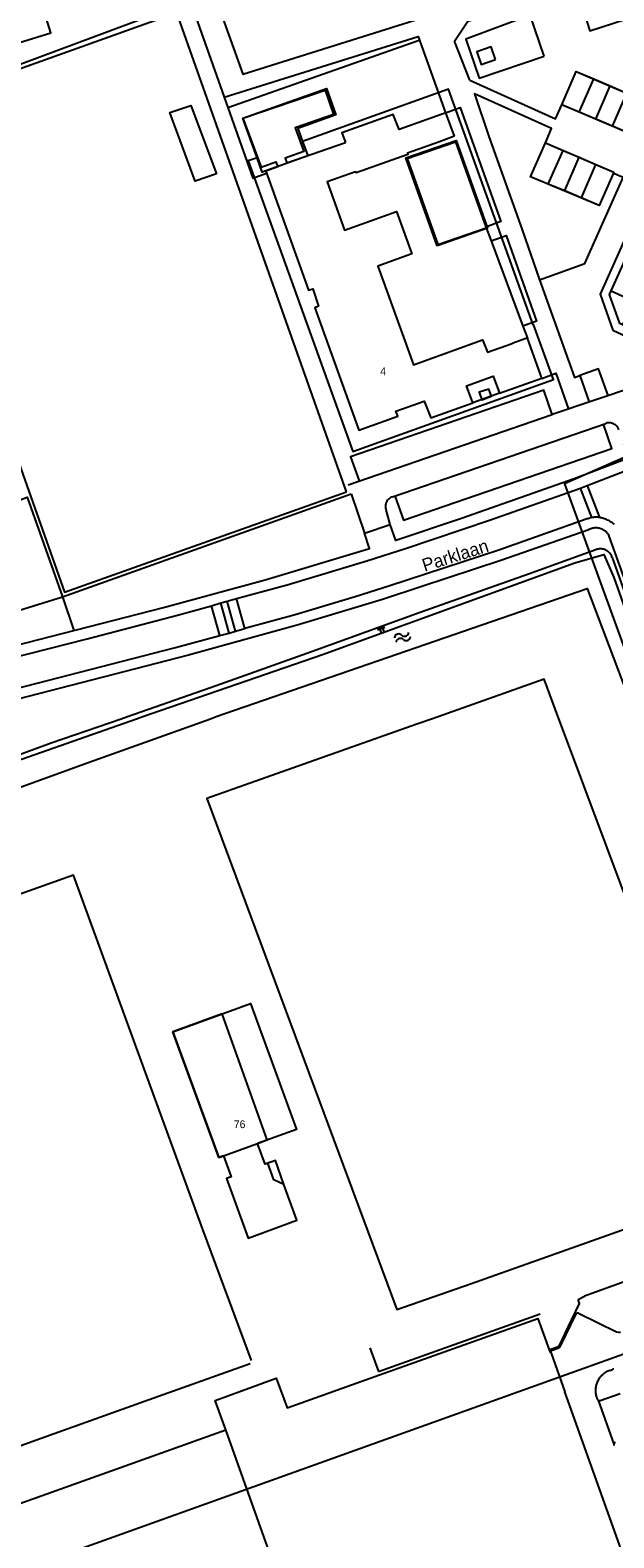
# Model space of a CAD drawing. Extents: x 123992 to 125854, y 449108 to 451911.
# Tile 97 of 175: x 125163 to 125275, y 450342 to 450633. Entities that reach past the tile are written whole.
import ezdxf
from ezdxf.enums import TextEntityAlignment as Align

# ---------------------------------------------------------------- set-up
doc = ezdxf.new("R2010")
doc.units = 0
for name, color, linetype in [('DEFAULT_113', 2, 'CONTINUOUS'), ('DEFAULT_117', 3, 'CONTINUOUS'), ('DEFAULT_21', 8, 'CONTINUOUS'), ('DEFAULT_22', 8, 'CONTINUOUS'), ('DEFAULT_4', 1, 'CONTINUOUS'), ('DEFAULT_48', 141, 'CONTINUOUS'), ('DEFAULT_6', 1, 'CONTINUOUS'), ('DEFAULT_79', 9, 'CONTINUOUS'), ('DEFAULT_80', 9, 'CONTINUOUS'), ('DEFAULT_87', 9, 'CONTINUOUS'), ('DEFAULT_99', 9, 'CONTINUOUS'), ('S04_TALUD', 9, 'CONTINUOUS'), ('S05_WATER', 141, 'CONTINUOUS')]:
    doc.layers.add(name, color=color, linetype=linetype)

msp = doc.modelspace()

# ---------------------------------------------------------------- linework, layer by layer
at = {"layer": 'DEFAULT_21'}
for points in [[(125157.207, 450641.503), (125145.195, 450637.785), (125147.14, 450631.502), (125159.073, 450635.195), (125160.52, 450630.52), (125166.739, 450632.445), (125162.997, 450644.533), (125156.857, 450642.633), (125157.207, 450641.503)], [(125191.891, 450637.909), (125161.385, 450626.523), (125141.295, 450619.026)], [(125191.891, 450637.909), (125161.385, 450626.523), (125141.295, 450619.026)], [(125268.654, 450617.085), (125265.316, 450618.495), (125268.105, 450624.976), (125271.452, 450623.537)], [(125268.654, 450617.085), (125265.316, 450618.495), (125268.105, 450624.976), (125271.452, 450623.537)], [(125268.654, 450617.085), (125271.452, 450623.537)], [(125271.452, 450623.537), (125274.658, 450622.158)], [(125271.452, 450623.537), (125274.658, 450622.158)], [(125206.533, 450608.304), (125203.797, 450615.936), (125219.918, 450621.697), (125221.748, 450616.595), (125214.415, 450613.965), (125215.316, 450611.453)], [(125206.533, 450608.304), (125203.797, 450615.936), (125219.918, 450621.697), (125221.748, 450616.595), (125214.415, 450613.965), (125215.316, 450611.453)], [(125206.533, 450608.304), (125204.83, 450607.693), (125224.985, 450551.598), (125263.674, 450565.478), (125259.864, 450576.1), (125259.764, 450576.058), (125243.45, 450621.544), (125215.316, 450611.453)], [(125206.533, 450608.304), (125204.83, 450607.693), (125224.985, 450551.598), (125263.674, 450565.478), (125259.864, 450576.1), (125259.764, 450576.058), (125243.45, 450621.544), (125215.316, 450611.453)], [(125271.868, 450615.727), (125274.658, 450622.158)], [(125274.658, 450622.158), (125277.846, 450620.787)], [(125274.658, 450622.158), (125277.846, 450620.787)], [(125275.065, 450614.378), (125277.846, 450620.787)], [(125277.846, 450620.787), (125281.255, 450619.322), (125278.502, 450612.927), (125275.065, 450614.378)], [(125277.846, 450620.787), (125281.255, 450619.322), (125278.502, 450612.927), (125275.065, 450614.378)], [(125198.682, 450605.226), (125194.576, 450603.793), (125189.73, 450617.01), (125193.777, 450618.383), (125198.682, 450605.226)], [(125198.682, 450605.226), (125194.576, 450603.793), (125189.73, 450617.01), (125193.777, 450618.383), (125198.682, 450605.226)], [(125271.868, 450615.727), (125268.654, 450617.085)], [(125271.868, 450615.727), (125268.654, 450617.085)], [(125275.065, 450614.378), (125271.868, 450615.727)], [(125275.065, 450614.378), (125271.868, 450615.727)], [(125215.316, 450611.453), (125216.322, 450608.647), (125207.54, 450605.497), (125206.533, 450608.304)], [(125241.279, 450591.324), (125235.22, 450608.274), (125244.906, 450611.622), (125250.966, 450594.673), (125241.279, 450591.324)], [(125259.265, 450604.647), (125262.174, 450611.169)], [(125259.265, 450604.647), (125262.174, 450611.169)], [(125262.174, 450611.169), (125265.584, 450609.71)], [(125262.174, 450611.169), (125265.584, 450609.71)], [(125262.686, 450603.215), (125265.584, 450609.71)], [(125265.584, 450609.71), (125268.682, 450608.384)], [(125265.584, 450609.71), (125268.682, 450608.384)], [(125265.863, 450601.886), (125265.901, 450601.971), (125268.682, 450608.384)], [(125268.682, 450608.384), (125271.872, 450607.019)], [(125268.682, 450608.384), (125271.872, 450607.019)], [(125269.064, 450600.546), (125269.084, 450600.59), (125271.872, 450607.019)], [(125271.872, 450607.019), (125275.336, 450605.537), (125272.488, 450599.113), (125269.064, 450600.546)], [(125271.872, 450607.019), (125275.336, 450605.537), (125272.488, 450599.113), (125269.064, 450600.546)], [(125262.686, 450603.215), (125259.265, 450604.647)], [(125262.686, 450603.215), (125259.265, 450604.647)], [(125265.863, 450601.886), (125262.686, 450603.215)], [(125265.863, 450601.886), (125262.686, 450603.215)], [(125269.064, 450600.546), (125265.863, 450601.886)], [(125269.064, 450600.546), (125265.863, 450601.886)], [(125248.125, 450560.962), (125246.938, 450564.271), (125252.097, 450566.121), (125253.283, 450562.816)], [(125253.283, 450562.816), (125248.125, 450560.962)], [(125206.635, 450417.979), (125208.505, 450418.658), (125199.823, 450443.037), (125190.293, 450439.557), (125199.173, 450415.24), (125200.06, 450415.564)], [(125206.635, 450417.979), (125208.505, 450418.658), (125199.823, 450443.037), (125190.293, 450439.557), (125199.173, 450415.24), (125200.06, 450415.564)], [(125200.06, 450415.564), (125206.635, 450417.979)], [(125200.06, 450415.564), (125201.521, 450411.563), (125200.634, 450411.239), (125204.837, 450399.727), (125214.231, 450403.157), (125211.71, 450410.06), (125210.081, 450414.683), (125208.096, 450413.978), (125206.635, 450417.979)], [(125200.06, 450415.564), (125201.521, 450411.563), (125200.634, 450411.239), (125204.837, 450399.727), (125214.231, 450403.157), (125211.71, 450410.06), (125210.081, 450414.683), (125208.096, 450413.978), (125206.635, 450417.979)], [(125114.217, 450318.833), (125320.481, 450392.857)], [(125114.217, 450318.833), (125320.481, 450392.857)]]:
    msp.add_lwpolyline(points, dxfattribs=at)
at = {"layer": 'DEFAULT_22'}
msp.add_lwpolyline([(125352.396, 450595.647), (125340.636, 450592.312), (125341.476, 450587.383), (125332.127, 450576.949), (125326.645, 450573.535), (125318.81, 450569.302), (125302.691, 450561.859), (125283.194, 450552.999), (125265.852, 450545.36), (125282.21, 450500.233)], dxfattribs=at)
msp.add_lwpolyline([(125352.396, 450595.647), (125340.636, 450592.312), (125341.476, 450587.383), (125332.127, 450576.949), (125326.645, 450573.535), (125318.81, 450569.302), (125302.691, 450561.859), (125283.194, 450552.999), (125265.852, 450545.36), (125282.21, 450500.233)], dxfattribs=at)
at = {"layer": 'DEFAULT_4'}
for points in [[(125281.255, 450619.322), (125278.502, 450612.927), (125265.316, 450618.495), (125268.105, 450624.976), (125281.255, 450619.322)], [(125203.797, 450615.936), (125219.647, 450621.372), (125221.282, 450616.677), (125213.877, 450614.1), (125215.522, 450609.488), (125211.929, 450608.241), (125212.299, 450607.303), (125223.574, 450611.248)], [(125203.797, 450615.936), (125207.313, 450606.469), (125210.148, 450607.522), (125210.505, 450606.561)], [(125244.588, 450612.446), (125242.964, 450616.976), (125233.943, 450613.74), (125232.792, 450616.659), (125222.905, 450613.113), (125223.574, 450611.248)], [(125241.69, 450611.403), (125235.515, 450609.18), (125235.616, 450608.945), (125225.659, 450605.361), (125225.531, 450605.596), (125220.044, 450603.621), (125223.393, 450594.32), (125233.445, 450597.938), (125236.389, 450589.762), (125229.819, 450587.397), (125236.683, 450568.329), (125249.99, 450573.119), (125250.955, 450570.732), (125255.744, 450572.456)], [(125235.476, 450608.151), (125244.785, 450611.369)], [(125244.421, 450612.386), (125241.69, 450611.403)], [(125244.588, 450612.446), (125244.421, 450612.386)], [(125244.785, 450611.369), (125250.71, 450594.796)], [(125275.336, 450605.537), (125272.488, 450599.113), (125259.265, 450604.647), (125262.174, 450611.169), (125275.336, 450605.537)], [(125210.505, 450606.561), (125208.19, 450605.73), (125216.433, 450582.747), (125217.31, 450583.012), (125218.356, 450579.617), (125217.695, 450579.326), (125226.163, 450555.718), (125233.711, 450558.426), (125233.309, 450559.357), (125238.785, 450561.321), (125240.064, 450558.07), (125248.125, 450560.962)], [(125235.476, 450608.151), (125241.4, 450591.578)], [(125241.4, 450591.578), (125250.71, 450594.796)], [(125258.567, 450573.472), (125255.744, 450572.456)], [(125261.453, 450565.746), (125258.694, 450573.439), (125258.594, 450573.397), (125258.567, 450573.472)], [(125246.938, 450564.271), (125252.097, 450566.121)], [(125252.097, 450566.121), (125253.283, 450562.816)], [(125253.283, 450562.816), (125261.453, 450565.746)], [(125248.125, 450560.962), (125246.938, 450564.271)], [(125251.715, 450562.241), (125251.214, 450563.65), (125249.358, 450563.015), (125249.875, 450561.585), (125251.715, 450562.241)], [(125200.06, 450415.564), (125199.173, 450415.24), (125190.293, 450439.557), (125191.18, 450439.881), (125203.318, 450444.313), (125205.243, 450445.016), (125214.123, 450420.699), (125206.635, 450417.979)], [(125200.06, 450415.564), (125201.521, 450411.563), (125200.634, 450411.239), (125204.837, 450399.727), (125214.231, 450403.157), (125211.71, 450410.06), (125209.779, 450410.973), (125208.613, 450414.166), (125208.096, 450413.978), (125206.635, 450417.979)]]:
    msp.add_lwpolyline(points, dxfattribs=at)
at = {"layer": 'DEFAULT_48'}
for points in [[(125183.254, 450500), (125184.29, 450500.365), (125219.15, 450512.389), (125267.811, 450530.057), (125273.385, 450531.709), (125275.353, 450527.236), (125284.882, 450500.416), (125285.023, 450500)], [(125197.547, 450500), (125198.643, 450500.395), (125270.2, 450525.127), (125279.565, 450500.385), (125279.704, 450500)], [(125090.824, 450466.801), (125094.536, 450468.28), (125101.952, 450470.763), (125113.106, 450474.728), (125121.443, 450477.832), (125140.973, 450485.12), (125163.683, 450493.11), (125183.254, 450500)], [(125094.871, 450462.729), (125097, 450463.559), (125104.976, 450466.523), (125125.325, 450474.132), (125148.753, 450482.403), (125174.16, 450491.575), (125197.547, 450500)]]:
    msp.add_lwpolyline(points, dxfattribs=at)
at = {"layer": 'DEFAULT_6'}
msp.add_lwpolyline([(125252.506, 450627.265), (125251.681, 450629.718), (125248.903, 450628.783), (125249.729, 450626.33), (125252.506, 450627.265)], dxfattribs=at)
at = {"layer": 'DEFAULT_79'}
for points in [[(125271.085, 450538.83), (125268.937, 450544.516)], [(125270.171, 450545.008), (125272.594, 450538.839)], [(125227.241, 450535.826), (125232.229, 450537.463)], [(125275.045, 450531.141), (125274.971, 450531.327), (125274.882, 450531.506), (125274.779, 450531.677), (125274.662, 450531.839), (125274.532, 450531.992), (125274.391, 450532.133), (125274.238, 450532.262), (125274.076, 450532.379), (125273.905, 450532.482), (125273.725, 450532.571), (125273.54, 450532.645), (125273.349, 450532.704), (125273.153, 450532.747), (125272.955, 450532.774), (125272.756, 450532.785), (125272.556, 450532.779), (125272.357, 450532.758), (125272.161, 450532.721), (125271.968, 450532.667), (125271.882, 450532.638)], [(125180.304, 450500), (125181.571, 450500.439), (125198.671, 450506.391), (125217.028, 450512.984), (125237.964, 450520.563), (125258.859, 450527.94), (125271.882, 450532.638)], [(125275.045, 450531.141), (125285.881, 450500.558), (125286.077, 450500)], [(125199.35, 450516.065), (125197.713, 450521.789)], [(125201.163, 450516.527), (125199.553, 450522.343)], [(125202.387, 450516.874), (125200.775, 450522.662)], [(125204.202, 450517.393), (125202.584, 450523.186)], [(125264.749, 450500), (125261.902, 450507.627), (125240.374, 450500)], [(125180.301, 450499.999), (125180.304, 450500)], [(125240.374, 450500), (125240.371, 450499.999), (125237.32, 450498.919), (125196.841, 450484.579), (125233.479, 450385.92), (125247.692, 450390.887), (125285.712, 450404.405), (125298.565, 450408.812)], [(125298.565, 450408.812), (125278.362, 450463.525), (125265.256, 450498.642), (125264.749, 450500)], [(125205.486, 450376.107), (125196.052, 450401.397), (125186.232, 450428.343), (125171.139, 450469.813), (125110.81, 450448.344), (125145.185, 450353.98), (125163.995, 450360.769), (125186.603, 450368.84), (125205.21, 450375.513)], [(125272.321, 450368.415), (125275.331, 450359.912)]]:
    msp.add_lwpolyline(points, dxfattribs=at)
at = {"layer": 'DEFAULT_80'}
for points in [[(125261.92, 450627.892), (125259.225, 450635.821), (125246.8, 450631.218), (125249.395, 450623.65), (125261.92, 450627.892)], [(125200.886, 450617.975), (125237.816, 450630.986)], [(125154.846, 450519.117), (125168.98, 450523.522), (125224.648, 450543.395)], [(125314.002, 450404.5), (125269.662, 450388.488)], [(125266.551, 450382.505), (125268.73, 450387.082), (125268.453, 450387.877)], [(125268.453, 450387.877), (125269.662, 450388.488)], [(125229.93, 450373.941), (125261.127, 450385.088)], [(125230.166, 450373.282), (125260.705, 450384.194), (125262.882, 450378.154)], [(125262.881, 450378.154), (125264.818, 450378.866), (125266.551, 450382.505)], [(125228.291, 450378.53), (125229.93, 450373.941)], [(125262.882, 450378.154), (125263.083, 450377.597)], [(125140.201, 450341.119), (125200.507, 450362.682), (125198.467, 450368.354), (125210.202, 450372.683), (125212.347, 450366.915), (125230.166, 450373.282)], [(125234.333, 450267.633), (125200.507, 450362.682)]]:
    msp.add_lwpolyline(points, dxfattribs=at)
at = {"layer": 'DEFAULT_87'}
msp.add_lwpolyline([(125087.4, 450467.011), (125096.739, 450470.203), (125104.276, 450472.746), (125112.071, 450475.55), (125126.624, 450480.717), (125134.781, 450483.701), (125145.575, 450487.546), (125166.804, 450495.335), (125180.301, 450499.999)], dxfattribs=at)
at = {"layer": 'DEFAULT_99'}
for points in [[(125187.098, 450658.903), (125193.592, 450653.008), (125203.803, 450624.442), (125203.801, 450624.442), (125236.971, 450634.845)], [(125244.638, 450630.797), (125247.153, 450634.701), (125257.609, 450637.946), (125268.334, 450640.204)], [(125268.564, 450639.481), (125270.686, 450632.787), (125289.001, 450638.712)], [(125223.755, 450543.783), (125191.065, 450636.269), (125136.755, 450616.862), (125169.419, 450524.397), (125223.755, 450543.783)], [(125194.354, 450636.52), (125200.181, 450619.977)], [(125200.181, 450619.977), (125237.598, 450631.711), (125242.878, 450616.975), (125245.715, 450617.973), (125253.553, 450595.98), (125250.684, 450594.868)], [(125247.544, 450623.259), (125244.638, 450630.797)], [(125247.544, 450623.259), (125264.093, 450615.815), (125265.303, 450618.486)], [(125262.165, 450611.172), (125263.339, 450613.95), (125248.456, 450620.627), (125251.167, 450612.576)], [(125133.738, 450618.326), (125140.123, 450600.444), (125139.462, 450600.207), (125143.499, 450588.841), (125144.686, 450589.265), (125148.298, 450579.093), (125146.972, 450578.624), (125149.226, 450572.287), (125150.54, 450572.755), (125152.441, 450567.369), (125151.123, 450566.931), (125153.404, 450560.446), (125154.714, 450560.883), (125158.239, 450550.924), (125157.814, 450550.69), (125160.869, 450542.255), (125162.171, 450542.769), (125168.979, 450523.521)], [(125200.181, 450619.977), (125205.682, 450604.362), (125208.337, 450605.317)], [(125251.167, 450612.576), (125257.688, 450594.386), (125261.002, 450584.758), (125267.742, 450565.9), (125268.784, 450566.257)], [(125261.011, 450584.759), (125269.747, 450587.868), (125277.146, 450604.496), (125275.128, 450605.313)], [(125279.823, 450576.801), (125277.962, 450575.587), (125277.625, 450575.748), (125276.982, 450576.071), (125276.508, 450576.281), (125274.516, 450581.923), (125274.824, 450582.607), (125276.341, 450585.993), (125284.536, 450604.296), (125282.997, 450605.027), (125272.703, 450581.974), (125275.178, 450575.024), (125285.137, 450570.408), (125285.783, 450571.927)], [(125250.71, 450594.796), (125251.657, 450592.261)], [(125251.657, 450592.261), (125254.572, 450593.302), (125260.442, 450576.747), (125257.813, 450575.794)], [(125251.657, 450592.261), (125257.813, 450575.794)], [(125274.824, 450582.607), (125277.764, 450581.28), (125277.242, 450580.123), (125278.545, 450579.534), (125276.982, 450576.071)], [(125257.813, 450575.794), (125258.694, 450573.439)], [(125261.449, 450565.703), (125264.148, 450566.718), (125266.57, 450559.788)], [(125274.218, 450562.366), (125272.368, 450567.545), (125268.774, 450566.259), (125270.586, 450561.141)], [(125279.703, 450564.215), (125263.429, 450558.729), (125261.866, 450563.425), (125224.574, 450550.569), (125226.229, 450545.897)], [(125224.087, 450545.131), (125263.42, 450558.714)], [(125232.646, 450542.858), (125273.772, 450557.013)], [(125233.129, 450543.005), (125234.752, 450538.31), (125274.958, 450552.152), (125273.328, 450556.87)], [(125276.331, 450555.762), (125276.256, 450555.947), (125276.163, 450556.124), (125276.053, 450556.291), (125275.927, 450556.446), (125275.786, 450556.588), (125275.632, 450556.716), (125275.466, 450556.828), (125275.29, 450556.922), (125275.106, 450556.999), (125274.915, 450557.058), (125274.719, 450557.097), (125274.52, 450557.117), (125274.32, 450557.117), (125274.121, 450557.097), (125273.925, 450557.058), (125273.772, 450557.013)], [(125277.214, 450552.98), (125278.144, 450550.293), (125267.693, 450546.28), (125245.978, 450538.665), (125233.283, 450534.408), (125232.229, 450537.463)], [(125270.171, 450545.008), (125287.177, 450551.565)], [(125202.584, 450523.186), (125212.311, 450525.87), (125227.681, 450530.479), (125235.356, 450532.936), (125251.382, 450538.317), (125268.937, 450544.516)], [(125268.937, 450544.516), (125270.171, 450545.008)], [(125224.648, 450543.395), (125227.241, 450535.826)], [(125232.646, 450542.858), (125232.459, 450542.787), (125232.28, 450542.697), (125232.112, 450542.59), (125231.955, 450542.466), (125231.811, 450542.327), (125231.682, 450542.174), (125231.57, 450542.009), (125231.475, 450541.833), (125231.398, 450541.649), (125231.34, 450541.457), (125231.302, 450541.261), (125231.284, 450541.062), (125231.287, 450540.862), (125231.309, 450540.663), (125231.352, 450540.468), (125231.405, 450540.303)], [(125232.229, 450537.463), (125231.405, 450540.303)], [(125271.085, 450538.83), (125270.891, 450538.78), (125270.698, 450538.727), (125270.506, 450538.672), (125270.315, 450538.615), (125270.124, 450538.555), (125269.987, 450538.51)], [(125272.594, 450538.839), (125272.395, 450538.861), (125272.196, 450538.877), (125271.996, 450538.885), (125271.796, 450538.886), (125271.596, 450538.879), (125271.397, 450538.866), (125271.198, 450538.845), (125271.085, 450538.83)], [(125275.467, 450537.496), (125275.312, 450537.623), (125275.153, 450537.744), (125274.99, 450537.861), (125274.824, 450537.971), (125274.654, 450538.077), (125274.48, 450538.176), (125274.304, 450538.27), (125274.124, 450538.358), (125273.941, 450538.44), (125273.756, 450538.515), (125273.569, 450538.585), (125273.379, 450538.648), (125273.187, 450538.705), (125272.994, 450538.756), (125272.799, 450538.8), (125272.602, 450538.838), (125272.594, 450538.839)], [(125270.499, 450536.488), (125253.531, 450530.546), (125238.336, 450525.489), (125230.742, 450523.017), (125214.258, 450518.069), (125202.361, 450514.748), (125193.29, 450512.238), (125183.06, 450509.612)], [(125188.454, 450521.44), (125208.121, 450526.811), (125228.239, 450532.834), (125227.241, 450535.826)], [(125269.987, 450538.51), (125253.131, 450532.552), (125232.139, 450525.621), (125225.449, 450523.553), (125213.892, 450520.08), (125204.202, 450517.393)], [(125274.473, 450535.255), (125274.375, 450535.429), (125274.265, 450535.596), (125274.144, 450535.755), (125274.012, 450535.906), (125273.87, 450536.047), (125273.719, 450536.178), (125273.56, 450536.299), (125273.392, 450536.408), (125273.218, 450536.506), (125273.037, 450536.591), (125272.851, 450536.664), (125272.66, 450536.724), (125272.466, 450536.771), (125272.269, 450536.805), (125272.07, 450536.825), (125271.87, 450536.832), (125271.67, 450536.824), (125271.471, 450536.804), (125271.274, 450536.769), (125271.08, 450536.722), (125270.89, 450536.661), (125270.704, 450536.587), (125270.523, 450536.501), (125270.499, 450536.488)], [(125277.671, 450526.291), (125274.473, 450535.255)], [(125108.514, 450503.336), (125109.045, 450501.084), (125188.454, 450521.44)], [(125168.98, 450523.522), (125171.159, 450517.007)], [(125173.734, 450515.443), (125191.17, 450519.994), (125197.713, 450521.789)], [(125197.713, 450521.789), (125199.553, 450522.343)], [(125199.553, 450522.343), (125200.775, 450522.662)], [(125200.775, 450522.662), (125202.584, 450523.186)], [(125125.654, 450503.196), (125173.734, 450515.443)], [(125190.785, 450513.759), (125199.35, 450516.065)], [(125199.35, 450516.065), (125201.163, 450516.527)], [(125201.163, 450516.527), (125202.387, 450516.874)], [(125202.387, 450516.874), (125204.202, 450517.393)], [(125137.351, 450500), (125190.785, 450513.759)], [(125183.06, 450509.612), (125145.588, 450500)], [(125263.46, 450378.082), (125264.718, 450378.501), (125264.97, 450378.722), (125265.113, 450378.957), (125267.985, 450384.974)], [(125268.52, 450385.222), (125268.322, 450385.233), (125268.138, 450385.158), (125268.004, 450385.011), (125267.985, 450384.974)], [(125268.52, 450385.222), (125275.867, 450381.609), (125276.27, 450381.533), (125276.624, 450381.568)], [(125263.46, 450378.082), (125263.3, 450377.964), (125263.208, 450377.789), (125263.202, 450377.59), (125263.242, 450377.474)], [(125263.242, 450377.474), (125265.908, 450370.028)], [(125274.56, 450374.177), (125274.374, 450374.104), (125274.191, 450374.023), (125274.012, 450373.933), (125273.838, 450373.835), (125273.669, 450373.728), (125273.505, 450373.614), (125273.347, 450373.491), (125273.195, 450373.362), (125273.049, 450373.225), (125272.91, 450373.081), (125272.778, 450372.931), (125272.653, 450372.775), (125272.536, 450372.613), (125272.426, 450372.445), (125272.325, 450372.273), (125272.232, 450372.096), (125272.148, 450371.914), (125272.073, 450371.729), (125272.006, 450371.54), (125271.949, 450371.349), (125271.901, 450371.155), (125271.862, 450370.959), (125271.832, 450370.761), (125271.812, 450370.562), (125271.802, 450370.362), (125271.801, 450370.162), (125271.81, 450369.962), (125271.828, 450369.763), (125271.856, 450369.565), (125271.893, 450369.369), (125271.939, 450369.174), (125271.995, 450368.982), (125272.06, 450368.793), (125272.124, 450368.63)], [(125274.56, 450374.177), (125275.114, 450374.364)], [(125275.339, 450374.382), (125275.141, 450374.373), (125275.114, 450374.364)], [(125293.143, 450293.646), (125265.908, 450370.028)], [(125272.124, 450368.63), (125272.245, 450368.472), (125272.321, 450368.415)], [(125272.321, 450368.415), (125272.505, 450368.34), (125272.702, 450368.335)], [(125272.702, 450368.335), (125276.56, 450369.716)], [(125275.651, 450360.253), (125275.472, 450360.167), (125275.356, 450360.007), (125275.331, 450359.912)], [(125275.331, 450359.912), (125275.352, 450359.715), (125275.361, 450359.694)]]:
    msp.add_lwpolyline(points, dxfattribs=at)
at = {"layer": 'S04_TALUD'}
for p, q in [((125230.035, 450517.028), (125229.831, 450517.578)), ((125230.515, 450516.579), (125230.107, 450517.68)), ((125230.586, 450517.231), (125230.382, 450517.782)), ((125231.065, 450516.783), (125230.657, 450517.884)), ((125231.136, 450517.435), (125230.933, 450517.986))]:
    msp.add_line(p, q, dxfattribs=at)
at = {"layer": 'S05_WATER'}
for points in [[(125234.425, 450516.135), (125234.262, 450516.249), (125234.077, 450516.323), (125233.879, 450516.351), (125233.68, 450516.332), (125233.491, 450516.268), (125233.323, 450516.161), (125233.184, 450516.018), (125233.082, 450515.847), (125233.023, 450515.656), (125233.017, 450515.619)], [(125234.735, 450515.289), (125234.571, 450515.404), (125234.386, 450515.478), (125234.188, 450515.506), (125233.99, 450515.487), (125233.801, 450515.423), (125233.632, 450515.316), (125233.493, 450515.173), (125233.391, 450515.001), (125233.332, 450514.811), (125233.326, 450514.774)], [(125234.425, 450516.135), (125234.589, 450516.02), (125234.774, 450515.946), (125234.972, 450515.918), (125235.17, 450515.937), (125235.359, 450516.001), (125235.528, 450516.108), (125235.667, 450516.251), (125235.769, 450516.423), (125235.828, 450516.613), (125235.834, 450516.65)], [(125234.735, 450515.289), (125234.898, 450515.175), (125235.083, 450515.101), (125235.281, 450515.073), (125235.48, 450515.092), (125235.669, 450515.156), (125235.837, 450515.263), (125235.976, 450515.406), (125236.078, 450515.577), (125236.137, 450515.768), (125236.143, 450515.805)]]:
    msp.add_lwpolyline(points, dxfattribs=at)

# ---------------------------------------------------------------- texts
at = {"layer": 'DEFAULT_113'}
for s, p in [('4', (125230.842, 450567.062)), ('76', (125203.167, 450421.688))]:
    msp.add_text(s, height=1.5, dxfattribs=at).set_placement(p, align=Align.MIDDLE_CENTER)
at = {"layer": 'DEFAULT_117'}
msp.add_text('Parklaan', height=2.5, rotation=17.5831, dxfattribs=at).set_placement((125244.75, 450531.528), align=Align.MIDDLE_CENTER)

doc.saveas('drawing.dxf')
